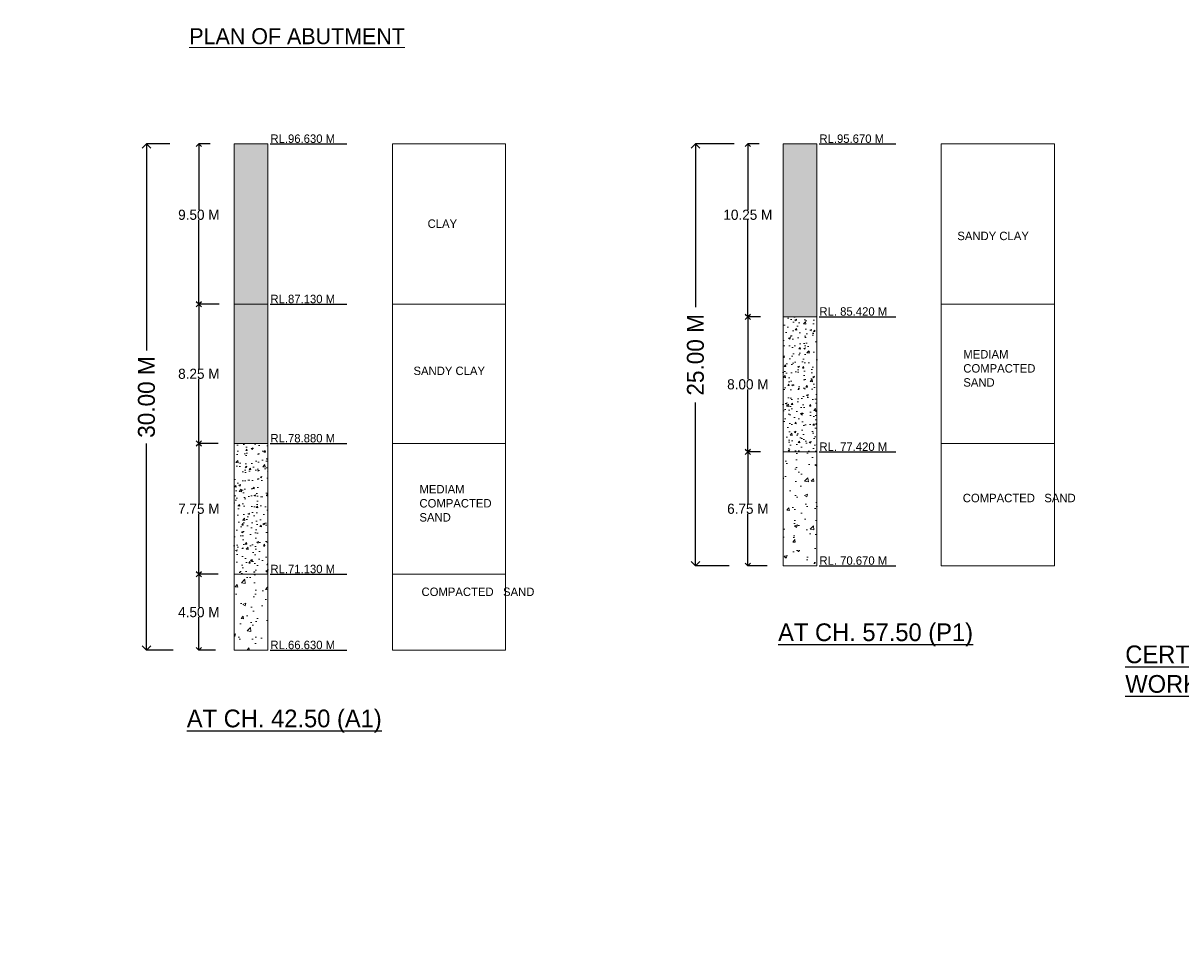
# Model space of a CAD drawing. Header units: millimetres. Extents: x -20950785 to 43207042, y -3207472 to 3168443.
# Tile 39 of 89: x 9290544 to 9359127, y -422794 to -367584. Entities that reach past the tile are written whole.
import ezdxf

# ---------------------------------------------------------------- set-up
doc = ezdxf.new("R2010")
doc.units = ezdxf.units.MM
doc.header["$LTSCALE"] = 60
doc.header["$MEASUREMENT"] = 0
doc.dimstyles.get("Standard").update_dxf_attribs({"dimtxt": 400, "dimasz": 215, "dimexe": 0.18, "dimexo": 0.0625, "dimgap": 0.09, "dimtad": 0, "dimtih": 1, "dimtoh": 1, "dimdec": 0, "dimzin": 4, "dimdsep": 46, "dimtxsty": 'Standard', "dimblk": 'OPEN90', "dimcen": 0, "dimadec": 0, "dimazin": 1, "dimtfac": 1, "dimtdec": 0, "dimtix": 1, "dimtofl": 0, "dimtmove": 0, "dimatfit": 3, "dimldrblk": 'OPEN30', "dimfxl": 1, "dimtolj": 1, "dimtzin": 0, "dimarcsym": 0})
pattern_1 = [(50, (7449959.4, -368372.3), (1793.1505, -156.8803), [187.5, -2062.5]), (355, (7449959.4, -368372.3), (-346.8783, 1880.4803), [150, -1650]), (100.45144, (7450108.8, -368385.4), (1446.2721, 1723.6), [159.3505, -1752.8553]), (46.1842, (7449959.4, -367872.3), (2668.1033, -413.7982), [281.25, -3093.75]), (96.63564, (7450181.8, -367906.8), (2336.655, 2435.2965), [239.026, -2629.2844]), (351.18416, (7449959.4, -367872.3), (2336.655, 2435.2965), [225, -2475]), (21, (7450209.4, -367997.3), (1492.2676, -1006.5472), [187.5, -2062.5]), (326, (7450209.4, -367997.3), (608.2883, 1812.8751), [150, -1650]), (71.45144, (7450333.8, -368081.2), (2100.556, 806.3279), [159.3505, -1752.8553]), (37.5, (7449959.4, -368372.3), (30.39964, 832.23463), [0, -1630, 0, -1675, 0, -1656.25]), (7.5, (7449959.4, -368372.3), (657.67384, 986.0293), [0, -955, 0, -1592.5, 0, -631.25]), (327.5, (7449401.9, -368372.3), (1334.5561, -56.38718), [0, -625, 0, -1950, 0, -2587.5]), (317.5, (7449151.9, -368372.3), (1457.9654, 250.26246), [0, -812.5, 0, -1295, 0, -1837.5])]
pattern_2 = [(50, (7449959.4, -368372.33), (358.63009, -31.376067), [37.5, -412.5]), (355, (7449959.4, -368372.33), (-69.37567, 376.09607), [30, -330]), (100.451444, (7449989.3, -368374.94), (289.254423, 344.719995), [31.870096, -350.571056]), (46.1842, (7449959.4, -368272.33), (533.62067, -82.75964), [56.25, -618.75]), (96.635635, (7450003.9, -368279.2), (467.33097, 487.0593), [47.80517, -525.85688]), (351.184164, (7449959.4, -368272.3), (467.33097, 487.0593), [45, -495]), (21, (7450009.4, -368297.33), (298.453526, -201.309445), [37.5, -412.5]), (326, (7450009.4, -368297.33), (121.657666, 362.57502), [30, -330]), (71.451445, (7450034.28, -368314.1), (420.11119, 161.265576), [31.870095, -350.571056]), (37.5, (7449959.41, -368372.33), (6.079928, 166.446927), [0, -326, 0, -335, 0, -331.25]), (7.5, (7449959.41, -368372.33), (131.534769, 197.205856), [0, -191, 0, -318.5, 0, -126.25]), (327.5, (7449847.91, -368372.33), (266.911218, -11.277436), [0, -125, 0, -390, 0, -517.5]), (317.5, (7449797.9, -368372.33), (291.593085, 50.05249), [0, -162.5, 0, -259, 0, -367.5])]
pattern_3 = [(50, (7449959.4, -368372.3), (1075.89027, -94.1282), [112.5, -1237.5]), (355, (7449959.4, -368372.3), (-208.127, 1128.2882), [90, -990]), (100.451444, (7450049.1, -368380.2), (867.76327, 1034.16), [95.6103, -1051.71317]), (46.1842, (7449959.4, -368072.3), (1600.862, -248.2789), [168.75, -1856.25]), (96.63564, (7450092.8, -368093), (1401.9929, 1461.1779), [143.4155, -1577.5706]), (351.18416, (7449959.4, -368072.3), (1401.9929, 1461.1779), [135, -1485]), (21, (7450109.4, -368147.3), (895.36058, -603.92834), [112.5, -1237.5]), (326, (7450109.4, -368147.3), (364.973, 1087.72507), [90, -990]), (71.451445, (7450184, -368197.7), (1260.33357, 483.79673), [95.6103, -1051.71317]), (37.5, (7449959.4, -368372.33), (18.23978, 499.34078), [0, -978, 0, -1005, 0, -993.75]), (7.5, (7449959.4, -368372.33), (394.6043, 591.61757), [0, -573, 0, -955.5, 0, -378.75]), (327.5, (7449624.9, -368372.33), (800.73365, -33.83231), [0, -375, 0, -1170, 0, -1552.5]), (317.5, (7449474.9, -368372.3), (874.77925, 150.15747), [0, -487.5, 0, -777, 0, -1102.5])]

# ---------------------------------------------------------------- blocks, each defined once
blk = doc.blocks.new('_Open90')
at = {"color": 0, "linetype": 'ByBlock', "lineweight": -2}
for p, q in [((0, 0), (-1, 0)), ((-0.5, 0.5), (0, 0)), ((0, 0), (-0.5, -0.5))]:
    blk.add_line(p, q, dxfattribs=at)
blk = doc.blocks.new('*D1617')
at = {"color": 0, "lineweight": -2, "ltscale": 20, "transparency": 16777216}
for p, q in [((9301618, -374740), (9300953, -374740)), ((9300953, -375040), (9300953, -378643)), ((9300953, -383940), (9300953, -379243)), ((9302150, -384240), (9300953, -384240))]:
    blk.add_line(p, q, dxfattribs=at)
at = {"layer": 'Defpoints', "color": 0, "lineweight": 9, "ltscale": 20, "transparency": 16777216}
for p in [(9300953, -374740), (9301618, -374740), (9302151, -384240)]:
    blk.add_point(p, dxfattribs=at)
at = {"color": 0, "lineweight": -2, "ltscale": 20, "transparency": 16777216, "xscale": 300, "yscale": 300, "zscale": 300}
for p, rotation in [((9300953, -374740), 90), ((9300953, -384240), 270)]:
    blk.add_blockref('_Open90', p, dxfattribs=dict(at, rotation=rotation))
at = {"color": 0, "lineweight": 9, "ltscale": 20, "transparency": 16777216, "insert": (9300953, -378943), "char_height": 400, "attachment_point": 5}
blk.add_mtext('\\A1;{\\H1.5x;9.50 M}', dxfattribs=at)
blk = doc.blocks.new('_Open30')
at = {"color": 0, "linetype": 'ByBlock', "lineweight": -2}
for p, q in [((-1, 0.27), (0, 0)), ((0, 0), (-1, -0.27)), ((0, 0), (-1, 0))]:
    blk.add_line(p, q, dxfattribs=at)
blk = doc.blocks.new('*D1618')
at = {"color": 0, "lineweight": -2, "ltscale": 20, "transparency": 16777216}
for p, q in [((9302150, -384240), (9300953, -384240)), ((9300953, -384540), (9300953, -388065)), ((9300953, -392190), (9300953, -388665)), ((9302094, -392490), (9300953, -392490))]:
    blk.add_line(p, q, dxfattribs=at)
at = {"layer": 'Defpoints', "color": 0, "lineweight": 9, "ltscale": 20, "transparency": 16777216}
for p in [(9300953, -384240), (9302151, -384240), (9302095, -392490)]:
    blk.add_point(p, dxfattribs=at)
at = {"color": 0, "lineweight": -2, "ltscale": 20, "transparency": 16777216, "xscale": 300, "yscale": 300, "zscale": 300}
for p, rotation in [((9300953, -384240), 90), ((9300953, -392490), 270)]:
    blk.add_blockref('_Open90', p, dxfattribs=dict(at, rotation=rotation))
at = {"color": 0, "lineweight": 9, "ltscale": 20, "transparency": 16777216, "insert": (9300953, -388365), "char_height": 400, "attachment_point": 5}
blk.add_mtext('\\A1;{\\H1.5x;8.25 M}', dxfattribs=at)
blk = doc.blocks.new('*D1619')
at = {"color": 0, "lineweight": -2, "ltscale": 20, "transparency": 16777216}
for p, q in [((9302094, -392490), (9300953, -392490)), ((9300953, -392790), (9300953, -396065)), ((9300953, -399940), (9300953, -396665)), ((9302094, -400240), (9300953, -400240))]:
    blk.add_line(p, q, dxfattribs=at)
at = {"layer": 'Defpoints', "color": 0, "lineweight": 9, "ltscale": 20, "transparency": 16777216}
for p in [(9300953, -392490), (9302095, -392490), (9302095, -400240)]:
    blk.add_point(p, dxfattribs=at)
at = {"color": 0, "lineweight": -2, "ltscale": 20, "transparency": 16777216, "xscale": 300, "yscale": 300, "zscale": 300}
for p, rotation in [((9300953, -392490), 90), ((9300953, -400240), 270)]:
    blk.add_blockref('_Open90', p, dxfattribs=dict(at, rotation=rotation))
at = {"color": 0, "lineweight": 9, "ltscale": 20, "transparency": 16777216, "insert": (9300953, -396365), "char_height": 400, "attachment_point": 5}
blk.add_mtext('\\A1;{\\H1.5x;7.75 M}', dxfattribs=at)
blk = doc.blocks.new('*D1620')
at = {"color": 0, "lineweight": -2, "ltscale": 20, "transparency": 16777216}
for p, q in [((9301698, -400240), (9300953, -400240)), ((9300953, -400540), (9300953, -402190)), ((9300953, -404440), (9300953, -402790)), ((9301940, -404740), (9300953, -404740))]:
    blk.add_line(p, q, dxfattribs=at)
at = {"layer": 'Defpoints', "color": 0, "lineweight": 9, "ltscale": 20, "transparency": 16777216}
for p in [(9300953, -400240), (9301698, -400240), (9301940, -404740)]:
    blk.add_point(p, dxfattribs=at)
at = {"color": 0, "lineweight": -2, "ltscale": 20, "transparency": 16777216, "xscale": 300, "yscale": 300, "zscale": 300}
for p, rotation in [((9300953, -400240), 90), ((9300953, -404740), 270)]:
    blk.add_blockref('_Open90', p, dxfattribs=dict(at, rotation=rotation))
at = {"color": 0, "lineweight": 9, "ltscale": 20, "transparency": 16777216, "insert": (9300953, -402490), "char_height": 400, "attachment_point": 5}
blk.add_mtext('\\A1;{\\H1.5x;4.50 M}', dxfattribs=at)
blk = doc.blocks.new('*D1621')
at = {"color": 0, "lineweight": -2, "transparency": 16777216}
for p, q in [((9299226, -374740), (9297851, -374740)), ((9297852, -375240), (9297852, -386990)), ((9297852, -404240), (9297852, -392490)), ((9299428, -404740), (9297851, -404740))]:
    blk.add_line(p, q, dxfattribs=at)
at = {"layer": 'Defpoints', "color": 0, "lineweight": 9, "transparency": 16777216}
for p in [(9299226, -374740), (9297852, -404740), (9299428, -404740)]:
    blk.add_point(p, dxfattribs=at)
at = {"color": 0, "lineweight": -2, "transparency": 16777216, "xscale": 500, "yscale": 500, "zscale": 500}
for p, rotation in [((9297852, -374740), 90), ((9297852, -404740), 270)]:
    blk.add_blockref('_Open90', p, dxfattribs=dict(at, rotation=rotation))
at = {"color": 0, "transparency": 16777216, "insert": (9297852, -389740), "char_height": 1000, "attachment_point": 5, "rotation": 90}
blk.add_mtext('\\A1;30.00 M', dxfattribs=at)
blk = doc.blocks.new('*D1622')
at = {"color": 0, "lineweight": -2, "ltscale": 20, "transparency": 16777216}
for p, q in [((9334141, -374740), (9333476, -374740)), ((9333476, -375040), (9333476, -378643)), ((9333476, -384690), (9333476, -379243)), ((9334221, -384990), (9333476, -384990))]:
    blk.add_line(p, q, dxfattribs=at)
at = {"layer": 'Defpoints', "color": 0, "lineweight": 9, "ltscale": 20, "transparency": 16777216}
for p in [(9333476, -374740), (9334141, -374740), (9334221, -384990)]:
    blk.add_point(p, dxfattribs=at)
at = {"color": 0, "lineweight": -2, "ltscale": 20, "transparency": 16777216, "xscale": 300, "yscale": 300, "zscale": 300}
for p, rotation in [((9333476, -374740), 90), ((9333476, -384990), 270)]:
    blk.add_blockref('_Open90', p, dxfattribs=dict(at, rotation=rotation))
at = {"color": 0, "lineweight": 9, "ltscale": 20, "transparency": 16777216, "insert": (9333476, -378943), "char_height": 400, "attachment_point": 5}
blk.add_mtext('\\A1;{\\H1.5x;10.25 M}', dxfattribs=at)
blk = doc.blocks.new('*D1623')
at = {"color": 0, "lineweight": -2, "ltscale": 20, "transparency": 16777216}
for p, q in [((9334221, -384990), (9333476, -384990)), ((9333476, -385290), (9333476, -388690)), ((9333476, -392690), (9333476, -389290)), ((9334221, -392990), (9333476, -392990))]:
    blk.add_line(p, q, dxfattribs=at)
at = {"layer": 'Defpoints', "color": 0, "lineweight": 9, "ltscale": 20, "transparency": 16777216}
for p in [(9333476, -384990), (9334221, -384990), (9334221, -392990)]:
    blk.add_point(p, dxfattribs=at)
at = {"color": 0, "lineweight": -2, "ltscale": 20, "transparency": 16777216, "xscale": 300, "yscale": 300, "zscale": 300}
for p, rotation in [((9333476, -384990), 90), ((9333476, -392990), 270)]:
    blk.add_blockref('_Open90', p, dxfattribs=dict(at, rotation=rotation))
at = {"color": 0, "lineweight": 9, "ltscale": 20, "transparency": 16777216, "insert": (9333476, -388990), "char_height": 400, "attachment_point": 5}
blk.add_mtext('\\A1;{\\H1.5x;8.00 M}', dxfattribs=at)
blk = doc.blocks.new('*D1624')
at = {"color": 0, "lineweight": -2, "ltscale": 20, "transparency": 16777216}
for p, q in [((9334221, -392990), (9333476, -392990)), ((9333476, -393290), (9333476, -396065)), ((9333476, -399440), (9333476, -396665)), ((9334617, -399740), (9333476, -399740))]:
    blk.add_line(p, q, dxfattribs=at)
at = {"layer": 'Defpoints', "color": 0, "lineweight": 9, "ltscale": 20, "transparency": 16777216}
for p in [(9333476, -392990), (9334221, -392990), (9334617, -399740)]:
    blk.add_point(p, dxfattribs=at)
at = {"color": 0, "lineweight": -2, "ltscale": 20, "transparency": 16777216, "xscale": 300, "yscale": 300, "zscale": 300}
for p, rotation in [((9333476, -392990), 90), ((9333476, -399740), 270)]:
    blk.add_blockref('_Open90', p, dxfattribs=dict(at, rotation=rotation))
at = {"color": 0, "lineweight": 9, "ltscale": 20, "transparency": 16777216, "insert": (9333476, -396365), "char_height": 400, "attachment_point": 5}
blk.add_mtext('\\A1;{\\H1.5x;6.75 M}', dxfattribs=at)
blk = doc.blocks.new('*D1625')
at = {"color": 0, "lineweight": -2, "transparency": 16777216}
for p, q in [((9332670, -374740), (9330374, -374740)), ((9330374, -375240), (9330374, -384406)), ((9330374, -399240), (9330374, -390073)), ((9332379, -399740), (9330374, -399740))]:
    blk.add_line(p, q, dxfattribs=at)
at = {"layer": 'Defpoints', "color": 0, "lineweight": 9, "transparency": 16777216}
for p in [(9332670, -374740), (9330374, -399740), (9332379, -399740)]:
    blk.add_point(p, dxfattribs=at)
at = {"color": 0, "lineweight": -2, "transparency": 16777216, "xscale": 500, "yscale": 500, "zscale": 500}
for p, rotation in [((9330374, -374740), 90), ((9330374, -399740), 270)]:
    blk.add_blockref('_Open90', p, dxfattribs=dict(at, rotation=rotation))
at = {"color": 0, "transparency": 16777216, "insert": (9330374, -387240), "char_height": 1000, "attachment_point": 5, "rotation": 90}
blk.add_mtext('\\A1;25.00 M', dxfattribs=at)

msp = doc.modelspace()

# ---------------------------------------------------------------- hatches: boundary and pattern name
at = {"lineweight": 9, "ltscale": 20}
h = msp.add_hatch(dxfattribs=at)
h.set_pattern_fill('AR-CONC', color=256, scale=100)
h.set_pattern_definition([(50, (7449959.4, -368372.3), (717.26018, -62.75213), [75, -825]), (355, (7449959.4, -368372.3), (-138.75133, 752.19213), [60, -660]), (100.451444, (7450019.2, -368377.56), (578.50885, 689.44), [63.7402, -701.1421]), (46.1842, (7449959.4, -368172.3), (1067.24133, -165.51928), [112.5, -1237.5]), (96.635635, (7450048.3, -368186.1), (934.66195, 974.1186), [95.61034, -1051.71376]), (351.184164, (7449959.4, -368172.3), (934.66195, 974.1186), [90, -990]), (21, (7450059.4, -368222.3), (596.90705, -402.61889), [75, -825]), (326, (7450059.4, -368222.3), (243.31533, 725.15005), [60, -660]), (71.451445, (7450109.15, -368255.9), (840.22238, 322.53115), [63.7402, -701.1421]), (37.5, (7449959.4, -368372.33), (12.159855, 332.893854), [0, -652, 0, -670, 0, -662.5]), (7.5, (7449959.4, -368372.33), (263.06954, 394.41171), [0, -382, 0, -637, 0, -252.5]), (327.5, (7449736.4, -368372.33), (533.822436, -22.554872), [0, -250, 0, -780, 0, -1035]), (317.5, (7449636.4, -368372.33), (583.18617, 100.10498), [0, -325, 0, -518, 0, -735])])
h.paths.add_polyline_path([(9305043, -384239.7), (9303043, -384239.7), (9303043, -392489.7), (9305043, -392489.7)])
h.paths.add_polyline_path([(9305063.9, -404820.2), (9309693, -404820.2), (9309693, -404039), (9305063.9, -404039)], flags=9)
h.paths.add_polyline_path([(9305063.9, -400320.2), (9309693, -400320.2), (9309693, -399539), (9305063.9, -399539)], flags=9)
h.paths.add_polyline_path([(9305063.4, -392571.7), (9309693.5, -392571.7), (9309693.5, -391787.4), (9305063.4, -391787.4)], flags=9)
h.paths.add_polyline_path([(9305063.4, -384321.7), (9309693.5, -384321.7), (9309693.5, -383537.4), (9305063.4, -383537.4)], flags=9)
h.paths.add_polyline_path([(9305063.9, -374820.2), (9309693, -374820.2), (9309693, -374039), (9305063.9, -374039)], flags=9)
h.paths.add_polyline_path([(9313973.9, -402653.1), (9318584.9, -402653.1), (9318584.9, -400724.9), (9313973.9, -400724.9)], flags=9)
h.paths.add_polyline_path([(9314194, -379995.3), (9316441.9, -379995.3), (9316441.9, -378909.5), (9314194, -378909.5)], flags=9)
h.paths.add_polyline_path([(9299891.5, -409948.6), (9314430, -409948.6), (9314430, -407867), (9299891.5, -407867)], flags=9)
h.paths.add_polyline_path([(9313830.2, -397406.7), (9318463.3, -397406.7), (9318463.3, -394634.7), (9313830.2, -394634.7)], flags=9)
h.paths.add_polyline_path([(9313498.9, -388715.8), (9318154.6, -388715.8), (9318154.6, -387630), (9313498.9, -387630)], flags=9)
h.paths.add_polyline_path([(9413985.3, -333598.7), (9424794, -333598.7), (9424794, -331283.9), (9413985.3, -331283.9)], flags=9)
h.paths.add_polyline_path([(9383405.7, -238638.6), (9388658.1, -238638.6), (9388658.1, -237335.7), (9383405.7, -237335.7)], flags=9)
h.paths.add_polyline_path([(9383489.6, -236841.4), (9388741.9, -236841.4), (9388741.9, -235538.4), (9383489.6, -235538.4)], flags=9)
h.paths.add_polyline_path([(9402505.3, -237732.8), (9408047.7, -237732.8), (9408047.7, -236429.9), (9402505.3, -236429.9)], flags=9)
h.paths.add_polyline_path([(9402428.5, -235857.5), (9407971, -235857.5), (9407971, -234554.5), (9402428.5, -234554.5)], flags=9)
h.paths.add_polyline_path([(9364133.5, -237732.8), (9369676, -237732.8), (9369676, -236429.9), (9364133.5, -236429.9)], flags=9)
h.paths.add_polyline_path([(9364056.8, -235857.5), (9369599.2, -235857.5), (9369599.2, -234554.5), (9364056.8, -234554.5)], flags=9)
h.paths.add_polyline_path([(9470140, -397353.4), (9566841.7, -397353.4), (9566841.7, -388863.5), (9470140, -388863.5)], flags=9)
h.paths.add_polyline_path([(9552010.3, -416787.6), (9561144.7, -416787.6), (9561144.7, -412444.4), (9552010.3, -412444.4)], flags=9)
h.paths.add_polyline_path([(9494166.1, -408126.4), (9580947.9, -408126.4), (9580947.9, -400905.1), (9494166.1, -400905.1)], flags=9)
h.paths.add_polyline_path([(9468893.1, -416988.2), (9488963.9, -416988.2), (9488963.9, -412710.7), (9468893.1, -412710.7)], flags=9)
h.paths.add_polyline_path([(9562715.4, -387910.9), (9568184.3, -387910.9), (9568184.3, -384361.7), (9562715.4, -384361.7)], flags=9)
h.paths.add_polyline_path([(9550938.3, -422794.5), (9563611.7, -422794.5), (9563611.7, -418517), (9550938.3, -418517)], flags=9)
h.paths.add_polyline_path([(9530595.6, -387988.6), (9535656.8, -387988.6), (9535656.8, -384439.4), (9530595.6, -384439.4)], flags=9)
h.paths.add_polyline_path([(9506972.4, -388227.1), (9512305.8, -388227.1), (9512305.8, -384677.9), (9506972.4, -384677.9)], flags=9)
h.paths.add_polyline_path([(9517674.4, -416644.2), (9530433.1, -416644.2), (9530433.1, -412366.8), (9517674.4, -412366.8)], flags=9)
h.paths.add_polyline_path([(9482212.5, -388150), (9489933.3, -388150), (9489933.3, -384600.8), (9482212.5, -384600.8)], flags=9)
h.paths.add_polyline_path([(9472773.3, -404978.2), (9487585.4, -404978.2), (9487585.4, -400700.7), (9472773.3, -400700.7)], flags=9)
h.paths.add_polyline_path([(9517436.3, -422731.5), (9534382.8, -422731.5), (9534382.8, -418454.1), (9517436.3, -418454.1)], flags=9)
h.paths.add_polyline_path([(9501707.3, -365850.6), (9577753.1, -365850.6), (9577753.1, -240258.3), (9501707.3, -240258.3)], flags=9)
h.paths.add_polyline_path([(9449811.6, -327898.1), (9455063.9, -327898.1), (9455063.9, -326595.2), (9449811.6, -326595.2)], flags=9)
h.paths.add_polyline_path([(9349562.2, -313541.6), (9355104.7, -313541.6), (9355104.7, -312238.7), (9349562.2, -312238.7)], flags=9)
h.paths.add_polyline_path([(9347213.2, -337446.8), (9358569.9, -337446.8), (9358569.9, -335131.3), (9347213.2, -335131.3)], flags=9)
h.paths.add_polyline_path([(9345865.1, -346911.8), (9351992.8, -346911.8), (9351992.8, -345391.7), (9345865.1, -345391.7)], flags=9)
h.paths.add_polyline_path([(9420584.1, -336053.7), (9432408.6, -336053.7), (9432408.6, -333738.5), (9420584.1, -333738.5)], flags=9)
h.paths.add_polyline_path([(9389335.6, -300830.3), (9396075.4, -300830.3), (9396075.4, -299310.1), (9389335.6, -299310.1)], flags=9)
h.paths.add_polyline_path([(9389335.6, -302668.7), (9395463.3, -302668.7), (9395463.3, -301148.5), (9389335.6, -301148.5)], flags=9)
h.paths.add_polyline_path([(9389335.6, -303753.8), (9395463.3, -303753.8), (9395463.3, -302233.7), (9389335.6, -302233.7)], flags=9)
h.paths.add_polyline_path([(9389258.5, -304781), (9395386.2, -304781), (9395386.2, -303260.8), (9389258.5, -303260.8)], flags=9)
h.paths.add_polyline_path([(9389258.5, -310501.4), (9395386.2, -310501.4), (9395386.2, -308981.3), (9389258.5, -308981.3)], flags=9)
h.paths.add_polyline_path([(9389278.3, -313512.5), (9395406, -313512.5), (9395406, -311992.4), (9389278.3, -311992.4)], flags=9)
h.paths.add_polyline_path([(9414444.9, -312646.4), (9419697.3, -312646.4), (9419697.3, -311343.4), (9414444.9, -311343.4)], flags=9)
h.paths.add_polyline_path([(9414444.9, -311827.1), (9419697.3, -311827.1), (9419697.3, -310524.2), (9414444.9, -310524.2)], flags=9)
h.paths.add_polyline_path([(9458693.9, -311780.6), (9463946.2, -311780.6), (9463946.2, -310477.7), (9458693.9, -310477.7)], flags=9)
h.paths.add_polyline_path([(9449811.6, -324793.1), (9455063.9, -324793.1), (9455063.9, -323490.2), (9449811.6, -323490.2)], flags=9)
h.paths.add_polyline_path([(9458677.2, -304443.3), (9468516.3, -304443.3), (9468516.3, -303140.3), (9458677.2, -303140.3)], flags=9)
h.paths.add_polyline_path([(9389294.9, -299744.5), (9399134, -299744.5), (9399134, -298441.5), (9389294.9, -298441.5)], flags=9)
h.paths.add_polyline_path([(9384195.7, -306101.4), (9385794.8, -306101.4), (9385794.8, -305232.7), (9384195.7, -305232.7)], flags=9)
h.paths.add_polyline_path([(9361995.7, -306102.7), (9363594.8, -306102.7), (9363594.8, -305234.1), (9361995.7, -305234.1)], flags=9)
h.paths.add_polyline_path([(9379311.6, -306096.4), (9380910.7, -306096.4), (9380910.7, -305227.7), (9379311.6, -305227.7)], flags=9)
h.paths.add_polyline_path([(9373111.6, -306079.9), (9374710.7, -306079.9), (9374710.7, -305211.2), (9373111.6, -305211.2)], flags=9)
h.paths.add_polyline_path([(9367110.6, -306096.4), (9368709.7, -306096.4), (9368709.7, -305227.7), (9367110.6, -305227.7)], flags=9)
h.paths.add_polyline_path([(9368069.8, -299361.9), (9381531.5, -299361.9), (9381531.5, -298159), (9368069.8, -298159)], flags=9)
h.paths.add_polyline_path([(9327769.7, -299369.3), (9339071.1, -299369.3), (9339071.1, -298283.5), (9327769.7, -298283.5)], flags=9)
h.paths.add_polyline_path([(9349535.7, -304868.2), (9354788, -304868.2), (9354788, -303565.3), (9349535.7, -303565.3)], flags=9)
h.paths.add_polyline_path([(9349535.7, -304069.9), (9354788, -304069.9), (9354788, -302766.9), (9349535.7, -302766.9)], flags=9)
h.paths.add_polyline_path([(9349535.7, -303068.2), (9354788, -303068.2), (9354788, -301765.3), (9349535.7, -301765.3)], flags=9)
h.paths.add_polyline_path([(9349535.7, -301019), (9355312.6, -301019), (9355312.6, -299716.1), (9349535.7, -299716.1)], flags=9)
h.paths.add_polyline_path([(9349562.2, -310541.6), (9355104.7, -310541.6), (9355104.7, -309238.7), (9349562.2, -309238.7)], flags=9)
h.paths.add_polyline_path([(9314363.8, -333493.8), (9315925.5, -333493.8), (9315925.5, -332408), (9314363.8, -332408)], flags=9)
h.paths.add_polyline_path([(9312578.3, -333468.9), (9314140, -333468.9), (9314140, -332383.1), (9312578.3, -332383.1)], flags=9)
h.paths.add_polyline_path([(9308483.9, -361666.4), (9310357.8, -361666.4), (9310357.8, -360363.4), (9308483.9, -360363.4)], flags=9)
h.paths.add_polyline_path([(9302921.2, -361616.2), (9304795.1, -361616.2), (9304795.1, -360313.3), (9302921.2, -360313.3)], flags=9)
h.paths.add_polyline_path([(9297253.6, -361678.4), (9299127.5, -361678.4), (9299127.5, -360375.4), (9297253.6, -360375.4)], flags=9)
h.paths.add_polyline_path([(9414375, -304228.7), (9422572.5, -304228.7), (9422572.5, -301913.7), (9414375, -301913.7)], flags=9)
h.paths.add_polyline_path([(9420153.7, -329503.8), (9430871.3, -329503.8), (9430871.3, -328566.4), (9420153.7, -328566.4)], flags=9)
h.paths.add_polyline_path([(9422296.3, -328713.8), (9427864.3, -328713.8), (9427864.3, -327776.9), (9422296.3, -327776.9)], flags=9)
h.paths.add_polyline_path([(9386464.5, -320159.4), (9397273.1, -320159.4), (9397273.1, -317844.5), (9386464.5, -317844.5)], flags=9)
h.paths.add_polyline_path([(9423429.2, -345029.2), (9429952.4, -345029.2), (9429952.4, -344091.8), (9423429.2, -344091.8)], flags=9)
h.paths.add_polyline_path([(9384096, -346811.8), (9390223.7, -346811.8), (9390223.7, -345291.7), (9384096, -345291.7)], flags=9)
h.paths.add_polyline_path([(9414451.5, -350037.1), (9420593.7, -350037.1), (9420593.7, -348943.3), (9414451.5, -348943.3)], flags=9)
h.paths.add_polyline_path([(9450756.9, -349829.3), (9456009.2, -349829.3), (9456009.2, -348526.4), (9450756.9, -348526.4)], flags=9)
h.paths.add_polyline_path([(9439290, -370630.5), (9449941.3, -370630.5), (9449941.3, -368350.3), (9439290, -368350.3)], flags=9)
h.paths.add_polyline_path([(9403273.7, -370710.2), (9413924.9, -370710.2), (9413924.9, -368430), (9403273.7, -368430)], flags=9)
h.paths.add_polyline_path([(9300516.9, -366701.3), (9314336.5, -366701.3), (9314336.5, -364638.3), (9300516.9, -364638.3)], flags=9)
h.paths.add_polyline_path([(9366166.9, -377213.3), (9381441.2, -377213.3), (9381441.2, -374933.2), (9366166.9, -374933.2)], flags=9)
h.paths.add_polyline_path([(9458693.9, -305386.8), (9464470.9, -305386.8), (9464470.9, -304083.9), (9458693.9, -304083.9)], flags=9)
h.paths.add_polyline_path([(9458693.9, -312730.7), (9463946.2, -312730.7), (9463946.2, -311427.7), (9458693.9, -311427.7)], flags=9)
h.paths.add_polyline_path([(9458693.9, -309729.7), (9463946.2, -309729.7), (9463946.2, -308426.7), (9458693.9, -308426.7)], flags=9)
h.paths.add_polyline_path([(9458693.9, -308328.1), (9463946.2, -308328.1), (9463946.2, -307025.1), (9458693.9, -307025.1)], flags=9)
h.paths.add_polyline_path([(9458693.9, -307328.1), (9463946.2, -307328.1), (9463946.2, -306025.1), (9458693.9, -306025.1)], flags=9)
h.paths.add_polyline_path([(9413637.6, -327941.5), (9418902.4, -327941.5), (9418902.4, -327004), (9413637.6, -327004)], flags=9)
h.paths.add_polyline_path([(9413747.2, -325010.5), (9418999.5, -325010.5), (9418999.5, -323707.5), (9413747.2, -323707.5)], flags=9)
h.paths.add_polyline_path([(9414444.9, -309343.4), (9419697.3, -309343.4), (9419697.3, -308040.5), (9414444.9, -308040.5)], flags=9)
h.paths.add_polyline_path([(9414444.9, -307355.2), (9419697.3, -307355.2), (9419697.3, -306052.3), (9414444.9, -306052.3)], flags=9)
h.paths.add_polyline_path([(9414444.9, -306355.2), (9419697.3, -306355.2), (9419697.3, -305052.3), (9414444.9, -305052.3)], flags=9)
h.paths.add_polyline_path([(9435421.9, -303639.2), (9442445.6, -303639.2), (9442445.6, -302336.2), (9435421.9, -302336.2)], flags=9)
h.paths.add_polyline_path([(9444509.1, -303573.5), (9452460.4, -303573.5), (9452460.4, -302270.5), (9444509.1, -302270.5)], flags=9)
h.paths.add_polyline_path([(9440938.4, -305167.6), (9443489.4, -305234.4), (9443517.8, -304149), (9440966.8, -304082.2)], flags=9)
h.paths.add_polyline_path([(9445404.6, -305111.4), (9455039.4, -305363.6), (9455067.8, -304278.2), (9445433, -304026)], flags=9)
h.paths.add_polyline_path([(9336379.2, -300679.6), (9336380, -300679.6), (9336380, -300679.2), (9336379.2, -300679.2)], flags=9)
h.paths.add_polyline_path([(9431205.4, -223146.7), (9442406.8, -223146.7), (9442406.8, -220540.7), (9431205.4, -220540.7)], flags=9)
h.paths.add_polyline_path([(9320824.7, -223405.6), (9337481.4, -223405.6), (9337481.4, -220799.6), (9320824.7, -220799.6)], flags=9)
h.paths.add_polyline_path([(9384386, -234040.1), (9392408.3, -234040.1), (9392408.3, -232520), (9384386, -232520)], flags=9)
h.paths.add_polyline_path([(9379703.6, -232981.1), (9388683, -232981.1), (9388683, -231461), (9379703.6, -231461)], flags=9)
h.paths.add_polyline_path([(9376996.5, -230478.8), (9400269.5, -230478.8), (9400269.5, -228307.2), (9376996.5, -228307.2)], flags=9)
h.paths.add_polyline_path([(9470544.4, -270483.7), (9490859.3, -270483.7), (9490859.3, -267280.9), (9470544.4, -267280.9)], flags=9)
h.paths.add_polyline_path([(9474828.6, -288268.1), (9487143.9, -288268.1), (9487143.9, -282565.3), (9474828.6, -282565.3)], flags=9)
h.paths.add_polyline_path([(9474732.2, -277679.9), (9487476.8, -277679.9), (9487476.8, -274477.1), (9474732.2, -274477.1)], flags=9)
h.paths.add_polyline_path([(9410656.3, -267478.3), (9413865.9, -267478.3), (9413865.9, -264220.9), (9410656.3, -264220.9)], flags=9)
h.paths.add_polyline_path([(9417374.5, -262541.3), (9423502.2, -262541.3), (9423502.2, -261021.2), (9417374.5, -261021.2)], flags=9)
h.paths.add_polyline_path([(9357966.3, -267478.3), (9361175.9, -267478.3), (9361175.9, -264220.9), (9357966.3, -264220.9)], flags=9)
h.paths.add_polyline_path([(9364308.7, -262578.5), (9370436.4, -262578.5), (9370436.4, -261058.4), (9364308.7, -261058.4)], flags=9)
h.paths.add_polyline_path([(9395823.6, -263660.4), (9401951.3, -263660.4), (9401951.3, -262140.3), (9395823.6, -262140.3)], flags=9)
h.paths.add_polyline_path([(9392117.3, -268734.7), (9395010.7, -268734.7), (9395010.7, -265627.3), (9392117.3, -265627.3)], flags=9)
h.paths.add_polyline_path([(9380823.6, -263660.4), (9386951.3, -263660.4), (9386951.3, -262140.3), (9380823.6, -262140.3)], flags=9)
h.paths.add_polyline_path([(9377117.3, -268734.7), (9380010.7, -268734.7), (9380010.7, -265627.3), (9377117.3, -265627.3)], flags=9)
h.paths.add_polyline_path([(9410098.7, -279536), (9410098.7, -272695.2), (9406895.9, -272695.2), (9406895.9, -279536)], flags=9)
h.paths.add_polyline_path([(9410098.7, -289005.6), (9410098.7, -283272.1), (9406895.9, -283272.1), (9406895.9, -289005.6)], flags=9)
h.paths.add_polyline_path([(9395098.7, -279536), (9395098.7, -272695.2), (9391895.9, -272695.2), (9391895.9, -279536)], flags=9)
h.paths.add_polyline_path([(9395098.7, -288979.6), (9395098.7, -283246.2), (9391895.9, -283246.2), (9391895.9, -288979.6)], flags=9)
h.paths.add_polyline_path([(9380098.7, -279536), (9380098.7, -272695.2), (9376895.9, -272695.2), (9376895.9, -279536)], flags=9)
h.paths.add_polyline_path([(9380098.7, -288991.5), (9380098.7, -283258.1), (9376895.9, -283258.1), (9376895.9, -288991.5)], flags=9)
h.paths.add_polyline_path([(9365098.7, -279536), (9365098.7, -272695.2), (9361895.9, -272695.2), (9361895.9, -279536)], flags=9)
h.paths.add_polyline_path([(9365098.7, -288955.8), (9365098.7, -283222.4), (9361895.9, -283222.4), (9361895.9, -288955.8)], flags=9)
h.paths.add_polyline_path([(9462598.7, -279536), (9462598.7, -272695.2), (9459395.9, -272695.2), (9459395.9, -279536)], flags=9)
h.paths.add_polyline_path([(9462598.7, -289622), (9462598.7, -282781.2), (9459395.9, -282781.2), (9459395.9, -289622)], flags=9)
h.paths.add_polyline_path([(9452598.7, -279502.5), (9452598.7, -272661.6), (9449395.9, -272661.6), (9449395.9, -279502.5)], flags=9)
h.paths.add_polyline_path([(9452598.7, -289622), (9452598.7, -282781.2), (9449395.9, -282781.2), (9449395.9, -289622)], flags=9)
h.paths.add_polyline_path([(9290544.4, -270483.7), (9310859.3, -270483.7), (9310859.3, -267280.9), (9290544.4, -267280.9)], flags=9)
h.paths.add_polyline_path([(9294828.6, -288268.1), (9307143.9, -288268.1), (9307143.9, -282565.3), (9294828.6, -282565.3)], flags=9)
h.paths.add_polyline_path([(9294732.2, -277679.9), (9307476.8, -277679.9), (9307476.8, -274477.1), (9294732.2, -274477.1)], flags=9)
h.paths.add_polyline_path([(9442598.7, -279536), (9442598.7, -272695.2), (9439395.9, -272695.2), (9439395.9, -279536)], flags=9)
h.paths.add_polyline_path([(9442598.7, -289622), (9442598.7, -282781.2), (9439395.9, -282781.2), (9439395.9, -289622)], flags=9)
h.paths.add_polyline_path([(9432598.7, -279536), (9432598.7, -272695.2), (9429395.9, -272695.2), (9429395.9, -279536)], flags=9)
h.paths.add_polyline_path([(9432598.7, -289622), (9432598.7, -282781.2), (9429395.9, -282781.2), (9429395.9, -289622)], flags=9)
h.paths.add_polyline_path([(9422598.7, -279536), (9422598.7, -272695.2), (9419395.9, -272695.2), (9419395.9, -279536)], flags=9)
h.paths.add_polyline_path([(9422598.7, -289622), (9422598.7, -282781.2), (9419395.9, -282781.2), (9419395.9, -289622)], flags=9)
h.paths.add_polyline_path([(9412598.7, -279536), (9412598.7, -272695.2), (9409395.9, -272695.2), (9409395.9, -279536)], flags=9)
h.paths.add_polyline_path([(9412598.7, -288982.3), (9412598.7, -283248.9), (9409395.9, -283248.9), (9409395.9, -288982.3)], flags=9)
h.paths.add_polyline_path([(9402598.7, -279536), (9402598.7, -272695.2), (9399395.9, -272695.2), (9399395.9, -279536)], flags=9)
h.paths.add_polyline_path([(9402598.7, -289005.6), (9402598.7, -283272.1), (9399395.9, -283272.1), (9399395.9, -289005.6)], flags=9)
h.paths.add_polyline_path([(9392598.7, -279536), (9392598.7, -272695.2), (9389395.9, -272695.2), (9389395.9, -279536)], flags=9)
h.paths.add_polyline_path([(9392598.7, -288979.6), (9392598.7, -283246.2), (9389395.9, -283246.2), (9389395.9, -288979.6)], flags=9)
h.paths.add_polyline_path([(9382598.7, -279536), (9382598.7, -272695.2), (9379395.9, -272695.2), (9379395.9, -279536)], flags=9)
h.paths.add_polyline_path([(9382598.7, -288986.1), (9382598.7, -283252.7), (9379395.9, -283252.7), (9379395.9, -288986.1)], flags=9)
h.paths.add_polyline_path([(9372598.7, -279536), (9372598.7, -272695.2), (9369395.9, -272695.2), (9369395.9, -279536)], flags=9)
h.paths.add_polyline_path([(9372598.7, -288991.5), (9372598.7, -283258.1), (9369395.9, -283258.1), (9369395.9, -288991.5)], flags=9)
h.paths.add_polyline_path([(9362598.7, -279536), (9362598.7, -272695.2), (9359395.9, -272695.2), (9359395.9, -279536)], flags=9)
h.paths.add_polyline_path([(9362598.7, -288955.8), (9362598.7, -283222.4), (9359395.9, -283222.4), (9359395.9, -288955.8)], flags=9)
h.paths.add_polyline_path([(9352598.7, -279536), (9352598.7, -272695.2), (9349395.9, -272695.2), (9349395.9, -279536)], flags=9)
h.paths.add_polyline_path([(9352598.7, -288983.4), (9352598.7, -283250), (9349395.9, -283250), (9349395.9, -288983.4)], flags=9)
h.paths.add_polyline_path([(9342598.7, -279536), (9342598.7, -272695.2), (9339395.9, -272695.2), (9339395.9, -279536)], flags=9)
h.paths.add_polyline_path([(9342598.7, -288962.3), (9342598.7, -283228.9), (9339395.9, -283228.9), (9339395.9, -288962.3)], flags=9)
h.paths.add_polyline_path([(9332598.7, -279536), (9332598.7, -272695.2), (9329395.9, -272695.2), (9329395.9, -279536)], flags=9)
h.paths.add_polyline_path([(9332598.7, -289068.3), (9332598.7, -283334.9), (9329395.9, -283334.9), (9329395.9, -289068.3)], flags=9)
h.paths.add_polyline_path([(9322598.7, -279536), (9322598.7, -272695.2), (9319395.9, -272695.2), (9319395.9, -279536)], flags=9)
h.paths.add_polyline_path([(9322598.7, -288978.5), (9322598.7, -283245.1), (9319395.9, -283245.1), (9319395.9, -288978.5)], flags=9)
h = msp.add_hatch(dxfattribs=at)
h.set_pattern_fill('AR-CONC', color=256, scale=50)
h.set_pattern_definition(pattern_2)
h.paths.add_polyline_path([(9305043, -374739.7), (9303043, -374739.7), (9303043, -384239.7), (9305043, -384239.7)])
h = msp.add_hatch(dxfattribs=at)
h.set_pattern_fill('AR-CONC', color=256, scale=50)
h.set_pattern_definition(pattern_2)
h.paths.add_polyline_path([(9337565.7, -374739.7), (9335565.7, -374739.7), (9335565.7, -384989.7), (9337565.7, -384989.7)])
h = msp.add_hatch(dxfattribs=at)
h.set_pattern_fill('AR-CONC', color=256, scale=150)
h.set_pattern_definition(pattern_3)
h.paths.add_polyline_path([(9337565.7, -384989.7), (9335565.7, -384989.7), (9335565.7, -392989.7), (9337565.7, -392989.7)])
h = msp.add_hatch(dxfattribs=at)
h.set_pattern_fill('AR-CONC', color=256, scale=150)
h.set_pattern_definition(pattern_3)
h.paths.add_polyline_path([(9305043, -392489.7), (9303043, -392489.7), (9303043, -400239.7), (9305043, -400239.7)])
h = msp.add_hatch(dxfattribs=at)
h.set_pattern_fill('AR-CONC', color=256, scale=250)
h.set_pattern_definition(pattern_1)
h.paths.add_polyline_path([(9337565.7, -392989.7), (9335565.7, -392989.7), (9335565.7, -399739.7), (9337565.7, -399739.7)])
h = msp.add_hatch(dxfattribs=at)
h.set_pattern_fill('AR-CONC', color=256, scale=250)
h.set_pattern_definition(pattern_1)
h.paths.add_polyline_path([(9305043, -400239.7), (9303043, -400239.7), (9303043, -404739.7), (9305043, -404739.7)])

# ---------------------------------------------------------------- linework, layer by layer
for p, q in [((9303043, -404739.7), (9303043, -374739.7)), ((9303043, -374739.7), (9305043, -374739.7)), ((9305043, -374739.7), (9305043, -404739.7)), ((9312415.3, -374739.7), (9319113, -374739.7)), ((9312415.3, -404739.7), (9312415.3, -374739.7)), ((9319113, -404739.7), (9319113, -374739.7)), ((9335565.7, -399739.7), (9335565.7, -374739.7)), ((9335565.7, -374739.7), (9337565.7, -374739.7)), ((9337565.7, -374739.7), (9337565.7, -399739.7)), ((9344938, -374739.7), (9351635.7, -374739.7)), ((9344938, -399739.7), (9344938, -374739.7)), ((9351635.7, -399739.7), (9351635.7, -374739.7)), ((9303043, -384239.7), (9305043, -384239.7)), ((9312415.3, -384239.7), (9319113, -384239.7)), ((9344938, -384239.7), (9351635.7, -384239.7)), ((9335565.7, -384989.7), (9337565.7, -384989.7)), ((9303043, -392489.7), (9305043, -392489.7)), ((9312415.3, -392489.7), (9319113, -392489.7)), ((9344938, -392489.7), (9351635.7, -392489.7)), ((9335565.7, -392989.7), (9337565.7, -392989.7)), ((9335565.7, -399739.7), (9337565.7, -399739.7)), ((9335565.7, -399739.7), (9337565.7, -399739.7)), ((9344938, -399739.7), (9351635.7, -399739.7)), ((9303043, -400239.7), (9305043, -400239.7)), ((9312415.3, -400239.7), (9319113, -400239.7)), ((9303043, -404739.7), (9305043, -404739.7)), ((9312415.3, -404739.7), (9319113, -404739.7))]:
    msp.add_line(p, q, dxfattribs=at)
at = {"color": 7}
for p, q in [((9305169.4, -374739.7), (9309719.8, -374739.7)), ((9337692.1, -374739.7), (9342242.5, -374739.7)), ((9305169.4, -384239.7), (9309719.8, -384239.7)), ((9337692.1, -384979.4), (9342242.5, -384979.4)), ((9305169.4, -392489.7), (9309719.8, -392489.7)), ((9337692.1, -392991.5), (9342242.5, -392991.5)), ((9337692.1, -399739.7), (9342242.5, -399739.7)), ((9305169.4, -400239.7), (9309719.8, -400239.7)), ((9305169.4, -404739.7), (9309719.8, -404739.7))]:
    msp.add_line(p, q, dxfattribs=at)

# ---------------------------------------------------------------- texts
for s, height, p in [('RL.96.630 M', 500, (9305194.1, -374679.6)), ('RL.95.670 M', 500, (9337716.8, -374679.6)), ('RL.87.130 M', 500, (9305194.1, -384179.6)), ('RL. 85.420 M', 500, (9337716.8, -384919.3)), ('RL.78.880 M', 500, (9305194.1, -392429.6)), ('RL. 77.420 M', 500, (9337716.8, -392931.4)), ('RL.71.130 M', 500, (9305194.1, -400179.6)), ('RL. 70.670 M', 500, (9337716.8, -399679.6)), ('%%UAT CH. 57.50 (P1)', 1050, (9335268.6, -404202.6)), ('RL.66.630 M', 500, (9305194.1, -404679.6)), ('%%UAT CH. 42.50 (A1)', 1050, (9300238.5, -409311.2))]:
    msp.add_text(s, height=height, dxfattribs=at).set_placement(p)
at = {"color": 7, "linetype": 'Continuous', "lineweight": 9, "insert": (9300386, -367882.2), "char_height": 950, "width": 18152.775, "attachment_point": 1}
msp.add_mtext('{\\LPLAN OF ABUTMENT}', dxfattribs=at)
at = {"color": 7, "attachment_point": 1}
for s, insert, char_height, width in [(' CLAY', (9314319, -379216.9), 500, 6625.883), ('SANDY CLAY', (9345886.7, -379943.2), 500, 6625.883), ('MEDIAM COMPACTED   SAND', (9346240.1, -386957), 500, 6625.883), ('SANDY CLAY', (9313668.9, -387937.3), 500, 6625.883), ('MEDIAM COMPACTED   SAND', (9314022.3, -394951.1), 500, 6625.883), ('COMPACTED   SAND', (9346209.2, -395473.1), 500, 6625.883), ('COMPACTED   SAND', (9314143.9, -401030.9), 500, 6625.883), ('{\\LCERTIFIED THAT ABOVE BORING WORK IS DONE BEFORE ME}', (9355835.8, -404463.8), 1050, 26112.831)]:
    msp.add_mtext(s, dxfattribs=dict(at, insert=insert, char_height=char_height, width=width))

# ---------------------------------------------------------------- dimensions: what is measured, and where the dimension line sits
for base, p1, p2, text, picture, middle in [((9297851.6, -404739.7), (9299225.8, -374739.7), (9299427.9, -404739.7), '30.00 M', '*D1621', (9297851.6, -389739.7)), ((9330374.3, -399739.7), (9332670, -374739.7), (9332378.8, -399739.7), '25.00 M', '*D1625', (9330374.3, -387239.7))]:
    dim = msp.add_linear_dim(base=base, p1=p1, p2=p2, angle=90, text=text, dimstyle='Standard', override={"dimtxt": 1000, "dimasz": 500, "dimfxl": 300})
    dim.commit()
    dim.dimension.update_dxf_attribs({"geometry": picture, "text_midpoint": middle, "text_rotation": 90})
at = {"lineweight": 9, "ltscale": 20}
for base, p1, p2, text, picture, middle in [((9300953.4, -374739.7), (9302150.5, -384239.7), (9301618.2, -374739.7), '{\\H1.5x;9.50 M}', '*D1617', (9300953.4, -378943)), ((9333476.1, -374739.7), (9334220.9, -384989.7), (9334140.9, -374739.7), '{\\H1.5x;10.25 M}', '*D1622', (9333476.1, -378943))]:
    dim = msp.add_linear_dim(base=base, p1=p1, p2=p2, angle=90, text=text, dimstyle='Standard', override={"dimasz": 300, "dimfxl": 300}, dxfattribs=at)
    dim.commit()
    dim.dimension.update_dxf_attribs({"geometry": picture, "text_midpoint": middle, "dimtype": 160})
for base, p1, p2, text, picture, middle in [((9300953.4, -384239.7), (9302094.5, -392489.7), (9302150.5, -384239.7), '{\\H1.5x;8.25 M}', '*D1618', (9300953.4, -388364.7)), ((9333476.1, -384989.7), (9334220.9, -392989.7), (9334220.9, -384989.7), '{\\H1.5x;8.00 M}', '*D1623', (9333476.1, -388989.7)), ((9300953.4, -392489.7), (9302094.5, -400239.7), (9302094.5, -392489.7), '{\\H1.5x;7.75 M}', '*D1619', (9300953.4, -396364.7)), ((9333476.1, -392989.7), (9334617.2, -399739.7), (9334220.9, -392989.7), '{\\H1.5x;6.75 M}', '*D1624', (9333476.1, -396364.7)), ((9300953.4, -400239.7), (9301940, -404739.7), (9301698.2, -400239.7), '{\\H1.5x;4.50 M}', '*D1620', (9300953.4, -402489.7))]:
    dim = msp.add_linear_dim(base=base, p1=p1, p2=p2, angle=90, text=text, dimstyle='Standard', override={"dimasz": 300, "dimfxl": 300}, dxfattribs=at)
    dim.commit()
    dim.dimension.update_dxf_attribs({"geometry": picture, "text_midpoint": middle})

doc.saveas('drawing.dxf')
